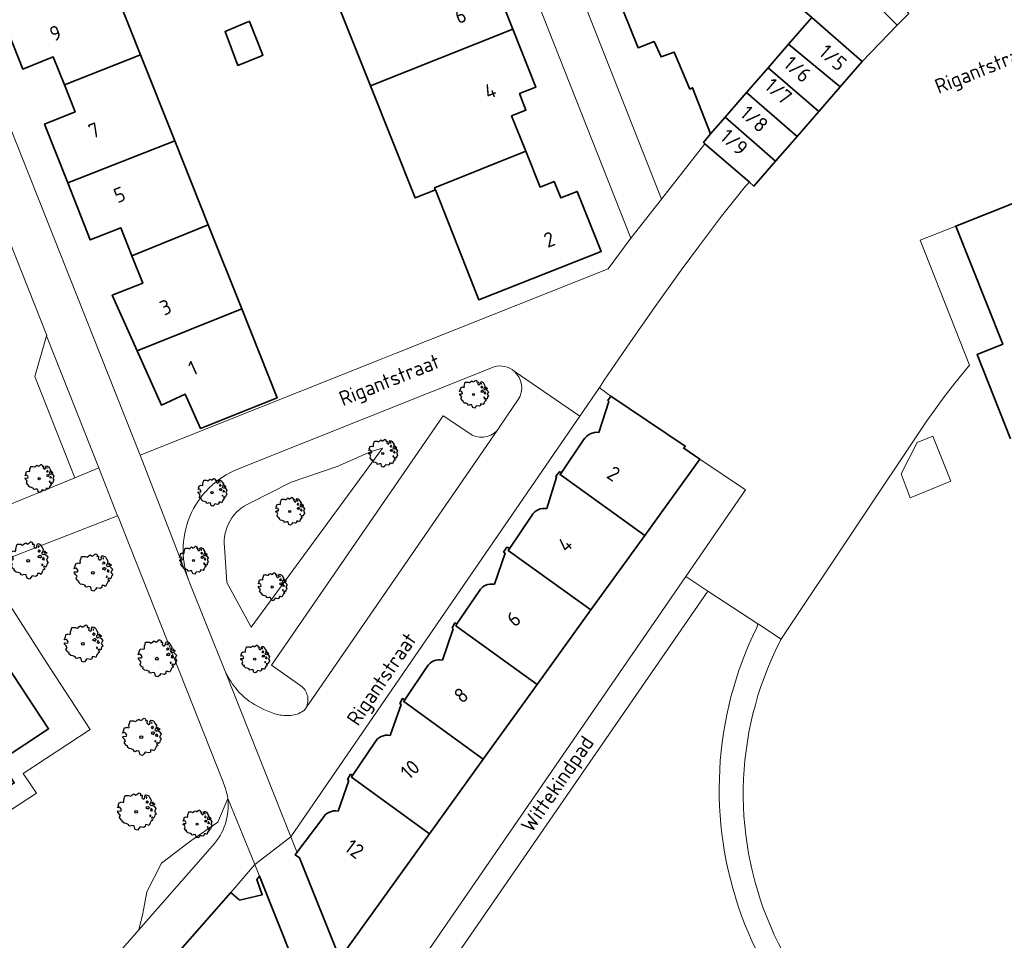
# Model space of a CAD drawing. Header units: metres. Extents: x 152391 to 157968, y 462336 to 467280.
# Tile 149 of 256: x 154658 to 154747, y 464311 to 464395. Entities that reach past the tile are written whole.
import ezdxf
from ezdxf.enums import TextEntityAlignment as Align

# ---------------------------------------------------------------- set-up
doc = ezdxf.new("R2010")
doc.units = ezdxf.units.M
doc.header["$LTSCALE"] = 0.75
doc.layers.get('0').update_dxf_attribs({"lineweight": 25})
for name, color, linetype, lineweight in [('B-GV-GR-BOOM-S', 252, 'Continuous', 25), ('B-WE-GR-BEPLANTING_CULTUUR_HEESTERS-GV', 251, 'Continuous', 18), ('B-WE-OG-BEBOUWING-GV', 6, 'Continuous', 35), ('B-WE-OG-BEBOUWING-T18', 1, 'Continuous', 18), ('B-WE-OG-TERREIN_CULTUURSCHEIDING-GV', 251, 'Continuous', 18), ('B-WE-OG-TOPOGRAFIE-T18', 1, 'Continuous', 18), ('B-WE-VH-VERHARDING_ASFALT-GV', 251, 'Continuous', 18), ('B-WE-VH-VERHARDING_BETONSTRAATSTEEN-GV', 251, 'Continuous', 18), ('B-WE-VH-VERHARDING_TEGEL-GV', 251, 'Continuous', 18)]:
    doc.layers.add(name, color=color, linetype=linetype, lineweight=lineweight)
doc.styles.add('NLCS-ISO-M750-T18', font='NLCS-ISO.ttf', dxfattribs={"height": 1.35})

# ---------------------------------------------------------------- blocks, each defined once
blk = doc.blocks.new('SGR-BOOM_21_30')
at = {"linetype": 'Continuous'}
for p, q in [((-1.458, 0.858), (-1.342, 0.908)), ((-1.342, 0.908), (-1.179, 0.858)), ((-1.179, 0.858), (-1.121, 0.924)), ((-1.133, 1.088), (-1.109, 1.187)), ((-1.121, 0.924), (-1.133, 1.088)), ((-1.109, 1.187), (-1.051, 1.335)), ((-1.051, 1.335), (-1.016, 1.499)), ((-1.016, 1.499), (-0.668, 1.499)), ((-0.668, 1.499), (-0.516, 1.433)), ((-0.516, 1.433), (-0.47, 1.45)), ((-0.47, 1.45), (-0.365, 1.548)), ((-0.365, 1.548), (-0.226, 1.647)), ((-0.226, 1.647), (-0.133, 1.581)), ((-0.133, 1.581), (-0.063, 1.515)), ((-0.063, 1.515), (0.065, 1.581)), ((0.065, 1.581), (0.205, 1.712)), ((0.205, 1.712), (0.263, 1.729)), ((0.263, 1.729), (0.333, 1.696)), ((0.333, 1.696), (0.391, 1.647)), ((0.402, 1.532), (0.379, 1.499)), ((0.379, 1.499), (0.53, 1.515)), ((0.391, 1.647), (0.402, 1.532)), ((0.542, 1.483), (0.507, 1.285)), ((0.507, 1.285), (0.565, 1.236)), ((0.53, 1.515), (0.542, 1.483)), ((0.565, 1.236), (0.693, 1.154)), ((0.693, 1.154), (0.751, 1.203)), ((0.751, 1.203), (0.798, 1.285)), ((0.786, 1.4), (0.891, 1.565)), ((0.798, 1.285), (0.786, 1.4)), ((0.891, 1.565), (1.019, 1.532)), ((0.937, 0.908), (0.891, 0.875)), ((0.972, 1.368), (0.926, 1.335)), ((0.926, 1.335), (0.949, 1.253)), ((0.972, 0.973), (0.937, 0.908)), ((0.949, 1.253), (0.961, 1.236)), ((0.961, 1.269), (0.972, 1.368)), ((1.03, 0.973), (0.972, 0.973)), ((1.019, 1.532), (1.158, 1.45)), ((1.077, 0.94), (1.03, 0.973)), ((1.124, 0.875), (1.077, 0.94)), ((1.158, 1.45), (1.251, 1.269)), ((1.251, 1.269), (1.379, 1.055)), ((1.379, 1.055), (1.321, 0.793)), ((-1.703, 0.365), (-1.656, 0.48)), ((-1.493, 0.415), (-1.703, 0.365)), ((-1.679, -0.029), (-1.668, 0.086)), ((-1.668, 0.086), (-1.389, 0.07)), ((-1.656, 0.48), (-1.598, 0.53)), ((-1.633, 0.579), (-1.528, 0.875)), ((-1.598, 0.53), (-1.633, 0.579)), ((-1.528, 0.875), (-1.458, 0.858)), ((-1.423, 0.333), (-1.493, 0.415)), ((-1.33, 0.185), (-1.423, 0.333)), ((-1.389, 0.07), (-1.33, 0.185)), ((0.891, 0.875), (0.926, 0.825)), ((0.926, 0.415), (0.891, 0.333)), ((0.891, 0.333), (1.03, 0.316)), ((0.926, 0.825), (0.984, 0.842)), ((1.054, 0.464), (0.926, 0.415)), ((0.984, 0.842), (1.03, 0.776)), ((1.03, 0.776), (1.077, 0.842)), ((1.03, 0.316), (1.112, 0.251)), ((1.112, 0.464), (1.054, 0.464)), ((1.077, 0.842), (1.124, 0.875)), ((1.217, 0.398), (1.112, 0.464)), ((1.112, 0.251), (1.205, 0.365)), ((1.205, 0.365), (1.24, 0.415)), ((1.321, 0.793), (1.228, 0.694)), ((1.228, 0.694), (1.275, 0.628)), ((1.275, 0.628), (1.379, 0.563)), ((1.344, 0.185), (1.31, 0.103)), ((1.434, 0.049), (1.31, 0.103)), ((1.356, 0.3), (1.344, 0.234)), ((1.344, 0.234), (1.344, 0.185)), ((1.426, 0.234), (1.356, 0.3)), ((1.379, 0.563), (1.438, 0.595)), ((1.472, 0.201), (1.426, 0.234)), ((1.434, 0.049), (1.507, 0.136)), ((1.472, 0.858), (1.438, 0.809)), ((1.438, 0.809), (1.461, 0.743)), ((1.438, 0.595), (1.565, 0.563)), ((1.461, 0.743), (1.531, 0.694)), ((1.542, 0.858), (1.472, 0.858)), ((1.507, 0.136), (1.472, 0.201)), ((1.531, 0.727), (1.635, 0.678)), ((1.531, 0.694), (1.542, 0.727)), ((1.624, 0.76), (1.542, 0.858)), ((1.565, 0.563), (1.635, 0.513)), ((1.728, 0.71), (1.624, 0.76)), ((1.635, 0.678), (1.728, 0.71)), ((1.635, 0.513), (1.81, 0.316)), ((1.717, 0.103), (1.67, 0.037)), ((1.67, 0.037), (1.763, -0.094)), ((1.81, 0.316), (1.717, 0.103)), ((-1.54, -0.177), (-1.679, -0.029)), ((-1.551, -0.505), (-1.493, -0.423)), ((-1.354, -0.752), (-1.551, -0.505)), ((-1.435, -0.324), (-1.54, -0.177)), ((-1.493, -0.423), (-1.435, -0.324)), ((-1.249, -0.784), (-1.354, -0.752)), ((-1.272, -0.899), (-1.249, -0.784)), ((-1.109, -1.047), (-1.272, -0.899)), ((1.286, -0.292), (1.24, -0.357)), ((1.24, -0.357), (1.251, -0.423)), ((1.263, -0.423), (1.333, -0.407)), ((1.333, -0.341), (1.286, -0.292)), ((1.356, -0.883), (1.286, -1.014)), ((1.333, -0.407), (1.333, -0.341)), ((1.368, -0.834), (1.356, -0.883)), ((1.484, -0.801), (1.368, -0.834)), ((1.461, -0.472), (1.391, -0.587)), ((1.391, -0.587), (1.426, -0.637)), ((1.426, -0.637), (1.496, -0.702)), ((1.577, -0.587), (1.461, -0.472)), ((1.496, -0.702), (1.484, -0.801)), ((1.658, -0.522), (1.577, -0.587)), ((1.682, -0.423), (1.658, -0.522)), ((1.717, -0.308), (1.682, -0.423)), ((1.845, -0.177), (1.717, -0.308)), ((1.763, -0.094), (1.845, -0.177)), ((-0.912, -1.08), (-1.109, -1.047)), ((-0.668, -1.179), (-0.912, -1.08)), ((-0.679, -1.294), (-0.668, -1.179)), ((-0.551, -1.326), (-0.679, -1.294)), ((-0.4, -1.261), (-0.551, -1.326)), ((-0.191, -1.277), (-0.4, -1.261)), ((-0.156, -1.425), (-0.191, -1.277)), ((-0.133, -1.491), (-0.156, -1.425)), ((-0.098, -1.606), (-0.133, -1.491)), ((0.112, -1.671), (-0.098, -1.606)), ((0.251, -1.524), (0.112, -1.671)), ((0.356, -1.376), (0.251, -1.524)), ((0.682, -1.441), (0.356, -1.376)), ((0.833, -1.359), (0.682, -1.441)), ((0.844, -1.162), (0.833, -1.359)), ((1.03, -1.179), (0.844, -1.162)), ((1.182, -1.244), (1.03, -1.179)), ((1.286, -1.014), (1.182, -1.244))]:
    blk.add_line(p, q, dxfattribs=at)
blk.add_circle((0, 0), 0.126, dxfattribs=at)
blk = doc.blocks.new('SGR-BOOM_0_20')
at = {"linetype": 'Continuous'}
for p, q in [((-0.832, 0.89), (-0.788, 1.001)), ((-0.788, 1.001), (-0.762, 1.124)), ((-0.762, 1.124), (-0.501, 1.124)), ((-0.501, 1.124), (-0.387, 1.075)), ((-0.387, 1.075), (-0.352, 1.087)), ((-0.352, 1.087), (-0.274, 1.161)), ((-0.274, 1.161), (-0.169, 1.235)), ((-0.169, 1.235), (-0.099, 1.186)), ((-0.099, 1.186), (-0.047, 1.137)), ((-0.047, 1.137), (0.049, 1.186)), ((0.049, 1.186), (0.154, 1.284)), ((0.154, 1.284), (0.197, 1.297)), ((0.197, 1.297), (0.25, 1.272)), ((0.25, 1.272), (0.293, 1.235)), ((0.302, 1.149), (0.284, 1.124)), ((0.284, 1.124), (0.398, 1.137)), ((0.293, 1.235), (0.302, 1.149)), ((0.407, 1.112), (0.38, 0.964)), ((0.38, 0.964), (0.424, 0.927)), ((0.398, 1.137), (0.407, 1.112)), ((0.424, 0.927), (0.52, 0.865)), ((0.52, 0.865), (0.564, 0.902)), ((0.564, 0.902), (0.598, 0.964)), ((0.59, 1.05), (0.668, 1.173)), ((0.598, 0.964), (0.59, 1.05)), ((0.668, 1.173), (0.764, 1.149)), ((0.729, 1.026), (0.694, 1.001)), ((0.694, 1.001), (0.712, 0.939)), ((0.712, 0.939), (0.721, 0.927)), ((0.721, 0.952), (0.729, 1.026)), ((0.764, 1.149), (0.869, 1.087)), ((0.869, 1.087), (0.939, 0.952)), ((0.939, 0.952), (1.035, 0.792)), ((-1.277, 0.274), (-1.242, 0.36)), ((-1.12, 0.311), (-1.277, 0.274)), ((-1.259, -0.022), (-1.251, 0.065)), ((-1.251, 0.065), (-1.041, 0.052)), ((-1.242, 0.36), (-1.198, 0.397)), ((-1.225, 0.434), (-1.146, 0.656)), ((-1.198, 0.397), (-1.225, 0.434)), ((-1.146, 0.656), (-1.094, 0.644)), ((-1.068, 0.249), (-1.12, 0.311)), ((-1.094, 0.644), (-1.007, 0.681)), ((-0.998, 0.139), (-1.068, 0.249)), ((-1.041, 0.052), (-0.998, 0.139)), ((-1.007, 0.681), (-0.884, 0.644)), ((-0.884, 0.644), (-0.841, 0.693)), ((-0.85, 0.816), (-0.832, 0.89)), ((-0.841, 0.693), (-0.85, 0.816)), ((0.703, 0.681), (0.668, 0.656)), ((0.668, 0.656), (0.694, 0.619)), ((0.694, 0.311), (0.668, 0.249)), ((0.668, 0.249), (0.773, 0.237)), ((0.694, 0.619), (0.738, 0.631)), ((0.79, 0.348), (0.694, 0.311)), ((0.729, 0.73), (0.703, 0.681)), ((0.773, 0.73), (0.729, 0.73)), ((0.738, 0.631), (0.773, 0.582)), ((0.808, 0.705), (0.773, 0.73)), ((0.773, 0.582), (0.808, 0.631)), ((0.773, 0.237), (0.834, 0.188)), ((0.834, 0.348), (0.79, 0.348)), ((0.843, 0.656), (0.808, 0.705)), ((0.808, 0.631), (0.843, 0.656)), ((0.912, 0.299), (0.834, 0.348)), ((0.834, 0.188), (0.904, 0.274)), ((0.904, 0.274), (0.93, 0.311)), ((0.991, 0.594), (0.921, 0.521)), ((0.921, 0.521), (0.956, 0.471)), ((0.956, 0.471), (1.035, 0.422)), ((1.008, 0.139), (0.982, 0.077)), ((1.075, 0.037), (0.982, 0.077)), ((1.035, 0.792), (0.991, 0.594)), ((1.017, 0.225), (1.008, 0.176)), ((1.008, 0.176), (1.008, 0.139)), ((1.069, 0.176), (1.017, 0.225)), ((1.035, 0.422), (1.078, 0.447)), ((1.104, 0.151), (1.069, 0.176)), ((1.075, 0.037), (1.13, 0.102)), ((1.104, 0.644), (1.078, 0.607)), ((1.078, 0.607), (1.096, 0.557)), ((1.078, 0.447), (1.174, 0.422)), ((1.096, 0.557), (1.148, 0.521)), ((1.157, 0.644), (1.104, 0.644)), ((1.13, 0.102), (1.104, 0.151)), ((1.148, 0.545), (1.226, 0.508)), ((1.148, 0.521), (1.157, 0.545)), ((1.218, 0.57), (1.157, 0.644)), ((1.174, 0.422), (1.226, 0.385)), ((1.296, 0.533), (1.218, 0.57)), ((1.226, 0.508), (1.296, 0.533)), ((1.226, 0.385), (1.357, 0.237)), ((1.287, 0.077), (1.253, 0.028)), ((1.253, 0.028), (1.322, -0.071)), ((1.357, 0.237), (1.287, 0.077)), ((-1.155, -0.132), (-1.259, -0.022)), ((-1.164, -0.379), (-1.12, -0.317)), ((-1.015, -0.564), (-1.164, -0.379)), ((-1.076, -0.243), (-1.155, -0.132)), ((-1.12, -0.317), (-1.076, -0.243)), ((-0.937, -0.588), (-1.015, -0.564)), ((-0.954, -0.675), (-0.937, -0.588)), ((-0.832, -0.785), (-0.954, -0.675)), ((-0.684, -0.81), (-0.832, -0.785)), ((-0.501, -0.884), (-0.684, -0.81)), ((-0.509, -0.97), (-0.501, -0.884)), ((0.633, -0.872), (0.625, -1.019)), ((0.773, -0.884), (0.633, -0.872)), ((0.886, -0.933), (0.773, -0.884)), ((0.965, -0.761), (0.886, -0.933)), ((0.965, -0.219), (0.93, -0.268)), ((0.93, -0.268), (0.939, -0.317)), ((0.947, -0.317), (1, -0.305)), ((1, -0.256), (0.965, -0.219)), ((1.017, -0.662), (0.965, -0.761)), ((1, -0.305), (1, -0.256)), ((1.026, -0.625), (1.017, -0.662)), ((1.113, -0.601), (1.026, -0.625)), ((1.096, -0.354), (1.043, -0.44)), ((1.043, -0.44), (1.069, -0.477)), ((1.069, -0.477), (1.122, -0.527)), ((1.183, -0.44), (1.096, -0.354)), ((1.122, -0.527), (1.113, -0.601)), ((1.244, -0.391), (1.183, -0.44)), ((1.261, -0.317), (1.244, -0.391)), ((1.287, -0.231), (1.261, -0.317)), ((1.383, -0.132), (1.287, -0.231)), ((1.322, -0.071), (1.383, -0.132)), ((-0.413, -0.995), (-0.509, -0.97)), ((-0.3, -0.946), (-0.413, -0.995)), ((-0.143, -0.958), (-0.3, -0.946)), ((-0.117, -1.069), (-0.143, -0.958)), ((-0.099, -1.118), (-0.117, -1.069)), ((-0.073, -1.204), (-0.099, -1.118)), ((0.084, -1.254), (-0.073, -1.204)), ((0.188, -1.143), (0.084, -1.254)), ((0.267, -1.032), (0.188, -1.143)), ((0.511, -1.081), (0.267, -1.032)), ((0.625, -1.019), (0.511, -1.081))]:
    blk.add_line(p, q, dxfattribs=at)
blk.add_circle((0, 0), 0.0948, dxfattribs=at)

msp = doc.modelspace()

# ---------------------------------------------------------------- linework, layer by layer
at = {"layer": 'B-WE-GR-BEPLANTING_CULTUUR_HEESTERS-GV'}
msp.add_lwpolyline([(154676.238, 464346.644), (154676.447, 464343.422), (154678.666, 464339.321), (154690.666, 464355.676), (154689.636, 464355.389), (154686.538, 464354.008), (154682.329, 464352.572), (154678.605, 464350.687)], dxfattribs=at)
msp.add_lwpolyline([(154678.605, 464350.687, 0.330721), (154676.238, 464346.644)], format="xyb", dxfattribs=at)
at = {"layer": 'B-WE-OG-BEBOUWING-GV'}
for points in [[(154689.576, 464388.812), (154702.598, 464393.973), (154700.53, 464399.22), (154699.004, 464398.619), (154698.414, 464400.117), (154697.13, 464399.612), (154695.768, 464403.067), (154685.515, 464399.028)], [(154723.013, 464402.244), (154723.123, 464401.966), (154711.953, 464397.527), (154714.03, 464392.28), (154715.5, 464392.84), (154716.13, 464391.44), (154717.34, 464391.88), (154718.77, 464388.5), (154719.02, 464388.63), (154720.66, 464384.41), (154721.98, 464385.929), (154723.947, 464388.195), (154725.914, 464390.459), (154727.792, 464392.621), (154729.903, 464395.052), (154727.014, 464397.569), (154724.872, 464402.98)], [(154665.421, 464399.559), (154655.672, 464395.645), (154657.8, 464390.34), (154660.588, 464391.448), (154661.609, 464388.881), (154668.57, 464391.646)], [(154732.513, 464388.719), (154734.52, 464391.03), (154729.903, 464395.052), (154727.792, 464392.621)], [(154678.313, 464394.615), (154676.299, 464393.756), (154677.46, 464390.675), (154679.547, 464391.509), (154679.758, 464391.593), (154678.528, 464394.688)], [(154695.51, 464379.298), (154695.437, 464379.484), (154703.778, 464382.819), (154702.48, 464386.06), (154703.786, 464386.59), (154703.2, 464388.09), (154704.688, 464388.671), (154702.598, 464393.973), (154689.576, 464388.812), (154693.649, 464378.565)], [(154725.914, 464390.459), (154730.537, 464386.444), (154732.513, 464388.719), (154727.792, 464392.621)], [(154668.57, 464391.646), (154661.609, 464388.881), (154662.588, 464386.418), (154659.8, 464385.31), (154661.92, 464379.94), (154671.697, 464383.787)], [(154730.537, 464386.444), (154725.914, 464390.459), (154723.947, 464388.195), (154728.57, 464384.179)], [(154721.98, 464385.929), (154726.603, 464381.914), (154728.57, 464384.179), (154723.947, 464388.195)], [(154720.138, 464383.51), (154724.202, 464379.992), (154724.62, 464379.63), (154726.603, 464381.914), (154721.98, 464385.929), (154720.66, 464384.41), (154720, 464383.63)], [(154661.92, 464379.94), (154663.98, 464374.72), (154666.77, 464375.823), (154667.778, 464373.272), (154674.758, 464376.093), (154671.697, 464383.787)], [(154703.778, 464382.819), (154695.437, 464379.484), (154695.51, 464379.298), (154699.47, 464369.25), (154710.66, 464373.66), (154708.48, 464379.16), (154706.965, 464378.559), (154706.372, 464380.056), (154705.089, 464379.547)], [(154674.758, 464376.093), (154667.778, 464373.272), (154668.77, 464370.763), (154665.98, 464369.66), (154668.253, 464364.594), (154677.816, 464368.408)], [(154668.253, 464364.594), (154670.48, 464359.63), (154672.66, 464360.61), (154674.05, 464357.5), (154681.05, 464360.28), (154677.816, 464368.408)], [(154652.235, 464321.992), (154657.035, 464325.1), (154655.716, 464327.105), (154660.16, 464330.03), (154655.665, 464336.86), (154655.45, 464336.72), (154650.8, 464333.69), (154651.41, 464332.69), (154647.123, 464329.945)]]:
    msp.add_lwpolyline(points, close=True, dxfattribs=at)
for points in [[(154755.175, 464380.792), (154743.064, 464375.991), (154747.35, 464365.18), (154745.007, 464364.251), (154748.066, 464356.535)], [(154709.06, 464356.44), (154707.06, 464353.5), (154706.906, 464353.273), (154714.64, 464347.713), (154719.67, 464354.69), (154718.2, 464355.68), (154718.34, 464355.88), (154711.541, 464360.453), (154711.27, 464360.03), (154711.36, 464359.94), (154710.45, 464357.13)], [(154704.31, 464349.53), (154702.3, 464346.56), (154702.154, 464346.345), (154709.728, 464340.901), (154714.64, 464347.713), (154706.906, 464353.273), (154707.06, 464353.5)], [(154707.06, 464353.5), (154706.84, 464353.53), (154706.52, 464353.13), (154706.59, 464353.03), (154705.7, 464350.16)], [(154709.728, 464340.901), (154702.154, 464346.345), (154702.3, 464346.56), (154702.05, 464346.63), (154701.75, 464346.19), (154701.88, 464346.09), (154700.91, 464343.25)], [(154699.52, 464342.63), (154697.48, 464339.63), (154697.366, 464339.462), (154704.809, 464334.078), (154709.728, 464340.901)], [(154694.77, 464335.72), (154692.72, 464332.69), (154692.614, 464332.533), (154699.885, 464327.249), (154704.809, 464334.078), (154697.366, 464339.462), (154697.48, 464339.63), (154697.3, 464339.72), (154697.03, 464339.28), (154697.13, 464339.19), (154696.16, 464336.31)], [(154689.98, 464328.78), (154687.94, 464325.78), (154687.833, 464325.623), (154694.977, 464320.443), (154699.885, 464327.249), (154692.614, 464332.533), (154692.72, 464332.69), (154692.52, 464332.81), (154692.27, 464332.34), (154692.38, 464332.25), (154691.38, 464329.44)], [(154685.23, 464321.88), (154682.865, 464318.748), (154682.7, 464318.53), (154683.11, 464318.25), (154686.77, 464309.06), (154694.977, 464320.443), (154687.833, 464325.623), (154687.94, 464325.78)], [(154687.94, 464325.78), (154687.77, 464325.88), (154687.48, 464325.41), (154687.59, 464325.31), (154686.63, 464322.5)], [(154668.336, 464288.589), (154671.31, 464281.53), (154676.38, 464286.59), (154671.722, 464291.258), (154684.03, 464305.03), (154679.441, 464316.558), (154679.19, 464316.28), (154679.69, 464314.88), (154677.61, 464314.38), (154677.543, 464314.44), (154676.81, 464315.09), (154671.32, 464308.795), (154669.815, 464307.118), (154669.797, 464307.098), (154663.967, 464300.448), (154662.39, 464298.66)]]:
    msp.add_lwpolyline(points, dxfattribs=at)
for points in [[(154710.45, 464357.13, 0.286455), (154709.06, 464356.44)], [(154705.7, 464350.16, 0.307918), (154704.31, 464349.53)], [(154700.91, 464343.25, 0.313542), (154699.52, 464342.63)], [(154696.16, 464336.31, 0.321042), (154694.77, 464335.72)], [(154691.38, 464329.44, 0.327166), (154689.98, 464328.78)], [(154686.63, 464322.5, 0.341512), (154685.23, 464321.88)]]:
    msp.add_lwpolyline(points, format="xyb", dxfattribs=at)
at = {"layer": 'B-WE-OG-TERREIN_CULTUURSCHEIDING-GV'}
for points in [[(154655.268, 464349.989), (154662.55, 464352.97), (154658.91, 464362.25), (154659.991, 464365.957), (154659.999, 464365.985), (154646.262, 464400.644)], [(154700.89, 464363.13), (154677.83, 464353.91)], [(154701.347, 464357.58), (154703.08, 464360.13)], [(154683.23, 464333.97), (154680.53, 464335.84), (154696.23, 464358.63), (154698.56, 464357.09)], [(154701.148, 464357.313), (154701.204, 464357.38)], [(154690.666, 464355.676), (154678.666, 464339.321), (154676.447, 464343.422), (154676.238, 464346.644)], [(154678.605, 464350.687), (154682.329, 464352.572), (154686.538, 464354.008), (154689.636, 464355.389), (154690.666, 464355.676)], [(154676.08, 464325.25), (154666.483, 464349.493), (154666.474, 464349.49), (154655.16, 464345.13), (154654.444, 464344.655), (154656.19, 464342), (154659.97, 464336.09), (154663.98, 464329.97), (154657.859, 464325.959), (154659.053, 464324.143), (154654.269, 464321.045), (154644.279, 464314.577), (154637.019, 464309.876), (154636.7, 464310.378), (154635.667, 464309.504), (154639.03, 464303.766), (154644.834, 464295.164), (154654.722, 464277.949), (154657.604, 464273.783), (154657.724, 464270.369), (154658.169, 464269.552), (154659.88, 464270.81), (154659.765, 464270.975)], [(154672.956, 464343.649), (154672.959, 464343.642), (154673.052, 464343.4), (154676.27, 464335.38)], [(154724.982, 464339.642), (154720.41, 464342.63), (154691.257, 464300.367)], [(154724.88, 464339.31), (154724.982, 464339.642)], [(154683.691, 464331.945), (154683.695, 464331.95), (154683.71, 464331.98)], [(154666.75, 464309.75), (154668.426, 464311.667), (154668.767, 464313.171), (154669.135, 464315.133), (154670.484, 464317.768), (154673.18, 464319.791), (154675.632, 464321.507), (154676.538, 464323.67)], [(154676.538, 464323.67), (154675.632, 464321.507), (154673.18, 464319.791), (154670.484, 464317.768), (154669.135, 464315.133), (154668.767, 464313.171), (154668.426, 464311.667)], [(154668.426, 464311.667), (154675.13, 464319.34)]]:
    msp.add_lwpolyline(points, dxfattribs=at)
for points in [[(154702.714, 464362.719, 0.250434), (154700.89, 464363.13)], [(154703.08, 464360.13, 0.375413), (154702.714, 464362.719)], [(154698.56, 464357.09, 0.398349), (154701.148, 464357.313)], [(154701.204, 464357.38, 0.032623), (154701.347, 464357.58)], [(154677.83, 464353.91, 0.420421), (154672.956, 464343.649)], [(154676.238, 464346.644, -0.330721), (154678.605, 464350.687)], [(154741.41, 464293.78, -0.4253), (154724.88, 464339.31)], [(154676.27, 464335.38, 0.066153), (154677.277, 464333.738)], [(154683.814, 464333.069, 0.168944), (154683.23, 464333.97)], [(154677.277, 464333.738, 0.087102), (154678.7, 464332.44)], [(154683.71, 464331.98, 0.170733), (154683.814, 464333.069)], [(154678.7, 464332.44, 0.077932), (154681.065, 464331.358)], [(154681.065, 464331.358, 0.066385), (154682.3, 464331.25)], [(154682.3, 464331.25, 0.1178), (154683.448, 464331.669)], [(154683.448, 464331.669, 0.121265), (154683.691, 464331.945)], [(154676.343, 464324.571, 0.033919), (154676.08, 464325.25)], [(154676.538, 464323.67, 0.043414), (154676.343, 464324.571)], [(154675.13, 464319.34, 0.224476), (154676.538, 464323.67)]]:
    msp.add_lwpolyline(points, format="xyb", dxfattribs=at)
at = {"layer": 'B-WE-VH-VERHARDING_ASFALT-GV'}
for points in [[(154738.78, 464395.41), (154737.713, 464394.351), (154734.52, 464391.03), (154732.513, 464388.719), (154730.537, 464386.444), (154728.57, 464384.179), (154726.603, 464381.914), (154724.62, 464379.63), (154724.202, 464379.992), (154723.839, 464379.627), (154721.67, 464376.876), (154719.55, 464374.089), (154717.972, 464371.943), (154715.603, 464368.645), (154713.27, 464365.316), (154710.932, 464361.907), (154710.512, 464361.208), (154711.541, 464360.453), (154718.34, 464355.88), (154718.2, 464355.68), (154719.67, 464354.69), (154723.85, 464351.894), (154718.386, 464343.953), (154720.41, 464342.63), (154724.982, 464339.642), (154725.029, 464339.611), (154727.119, 464338.246), (154727.19, 464338.38), (154740.416, 464358.171), (154740.896, 464358.863), (154741.448, 464359.627), (154742.008, 464360.387), (154742.968, 464361.632), (154744.305, 464363.263), (154739.821, 464374.689), (154743.064, 464375.991), (154755.175, 464380.792)], [(154726.94, 464337.91), (154727.119, 464338.246), (154725.029, 464339.611), (154724.982, 464339.642), (154724.88, 464339.31)]]:
    msp.add_lwpolyline(points, dxfattribs=at)
for points in [[(154724.88, 464339.31, 0.4253), (154741.41, 464293.78)], [(154747.13, 464294.31, -0.48431), (154726.94, 464337.91)]]:
    msp.add_lwpolyline(points, format="xyb", dxfattribs=at)
at = {"layer": 'B-WE-VH-VERHARDING_BETONSTRAATSTEEN-GV'}
for points in [[(154698.998, 464422.037), (154695.339, 464420.552), (154713.38, 464374.88), (154716.171, 464378.441)], [(154662.55, 464352.97), (154664.75, 464353.876), (154659.991, 464365.957), (154658.91, 464362.25)], [(154684.03, 464305.03), (154686.63, 464298.47), (154689.616, 464301.751), (154689.52, 464302), (154686.77, 464309.06), (154683.11, 464318.25), (154682.7, 464318.53), (154682.865, 464318.748), (154682.84, 464318.81), (154682.301, 464320.165), (154679.016, 464317.636), (154679.441, 464316.558)]]:
    msp.add_lwpolyline(points, close=True, dxfattribs=at)
for points in [[(154676.538, 464323.67), (154679.016, 464317.636), (154682.301, 464320.165), (154676.27, 464335.38), (154673.052, 464343.4), (154672.959, 464343.642), (154672.956, 464343.649), (154668.55, 464355.06), (154649.8, 464402.25), (154646.262, 464400.644), (154659.999, 464365.985), (154659.991, 464365.957), (154664.75, 464353.876), (154666.474, 464349.49), (154666.483, 464349.493), (154676.08, 464325.25)], [(154710.512, 464361.208), (154710.932, 464361.907), (154713.27, 464365.316), (154715.603, 464368.645), (154717.972, 464371.943), (154719.55, 464374.089), (154721.67, 464376.876), (154723.839, 464379.627), (154724.202, 464379.992), (154720.138, 464383.51), (154716.171, 464378.441), (154713.38, 464374.88), (154711.3, 464372.09), (154691.94, 464364.38), (154690.546, 464363.827), (154668.55, 464355.06), (154672.956, 464343.649)], [(154677.83, 464353.91), (154700.89, 464363.13)], [(154708.7, 464358.606), (154702.714, 464362.719)], [(154702.714, 464362.719), (154708.7, 464358.606), (154710.495, 464361.22), (154710.512, 464361.208)], [(154703.08, 464360.13), (154701.347, 464357.58)], [(154676.27, 464335.38), (154682.301, 464320.165), (154708.7, 464358.606)], [(154698.56, 464357.09), (154696.23, 464358.63), (154680.53, 464335.84), (154683.23, 464333.97)], [(154701.204, 464357.38), (154701.148, 464357.313), (154683.958, 464332.332), (154683.71, 464331.98), (154683.695, 464331.95), (154683.691, 464331.945)], [(154683.71, 464331.98), (154683.958, 464332.332), (154701.148, 464357.313)], [(154655.16, 464345.13), (154666.474, 464349.49), (154664.75, 464353.876), (154662.55, 464352.97), (154655.268, 464349.989)], [(154676.81, 464315.09), (154679.016, 464317.636), (154676.538, 464323.67)], [(154675.13, 464319.34), (154668.426, 464311.667), (154666.75, 464309.75)], [(154666.893, 464306.924), (154667.07, 464307.071), (154667.247, 464307.218), (154667.545, 464307.396), (154667.754, 464307.485), (154667.976, 464307.551), (154668.372, 464307.605), (154668.656, 464307.596), (154668.941, 464307.547), (154669.105, 464307.498), (154669.421, 464307.36), (154669.616, 464307.24), (154669.815, 464307.118), (154671.32, 464308.795), (154676.81, 464315.09)]]:
    msp.add_lwpolyline(points, dxfattribs=at)
for points in [[(154700.89, 464363.13, -0.250434), (154702.714, 464362.719)], [(154702.714, 464362.719, -0.375413), (154703.08, 464360.13)], [(154701.148, 464357.313, -0.398349), (154698.56, 464357.09)], [(154701.347, 464357.58, -0.032623), (154701.204, 464357.38)], [(154672.956, 464343.649, -0.420421), (154677.83, 464353.91)], [(154677.277, 464333.738, -0.066153), (154676.27, 464335.38)], [(154683.23, 464333.97, -0.168944), (154683.814, 464333.069)], [(154678.7, 464332.44, -0.087102), (154677.277, 464333.738)], [(154683.814, 464333.069, -0.170733), (154683.71, 464331.98)], [(154681.065, 464331.358, -0.077932), (154678.7, 464332.44)], [(154682.3, 464331.25, -0.066385), (154681.065, 464331.358)], [(154683.448, 464331.669, -0.1178), (154682.3, 464331.25)], [(154683.691, 464331.945, -0.121265), (154683.448, 464331.669)], [(154676.08, 464325.25, -0.033919), (154676.343, 464324.571)], [(154676.343, 464324.571, -0.043414), (154676.538, 464323.67)], [(154676.538, 464323.67, -0.224476), (154675.13, 464319.34)]]:
    msp.add_lwpolyline(points, format="xyb", dxfattribs=at)
at = {"layer": 'B-WE-VH-VERHARDING_TEGEL-GV'}
for points in [[(154737.713, 464394.351), (154738.78, 464395.41), (154734.557, 464399.811), (154734.344, 464400.023), (154728.222, 464415.211), (154728.139, 464415.418), (154726.624, 464419.176), (154725.03, 464423.13), (154723.816, 464422.657), (154732.98, 464399.16)], [(154740.98, 464356.786), (154739.545, 464356.201), (154738.07, 464353.333), (154738.892, 464351.158), (154742.6, 464352.657)]]:
    msp.add_lwpolyline(points, close=True, dxfattribs=at)
msp.add_lwpolyline([(154691.257, 464300.367), (154720.41, 464342.63), (154718.386, 464343.953), (154689.52, 464302), (154689.616, 464301.751), (154686.63, 464298.47)], dxfattribs=at)

# ---------------------------------------------------------------- block references
at = {"layer": 'B-GV-GR-BOOM-S', "transparency": 33554559}
for name, p in [('SGR-BOOM_0_20', (154699, 464360.6)), ('SGR-BOOM_0_20', (154690.7, 464355.2)), ('SGR-BOOM_0_20', (154659.3, 464352.9)), ('SGR-BOOM_0_20', (154675.101, 464351.626)), ('SGR-BOOM_0_20', (154682.2, 464349.9)), ('SGR-BOOM_21_30', (154658.3, 464345.4)), ('SGR-BOOM_0_20', (154673.407, 464345.426)), ('SGR-BOOM_21_30', (154664.2, 464344.3)), ('SGR-BOOM_0_20', (154680.6, 464343)), ('SGR-BOOM_21_30', (154663.3, 464337.8)), ('SGR-BOOM_21_30', (154670.049, 464336.445)), ('SGR-BOOM_0_20', (154679, 464336.4)), ('SGR-BOOM_21_30', (154668.638, 464329.274)), ('SGR-BOOM_21_30', (154668.169, 464322.454)), ('SGR-BOOM_0_20', (154673.738, 464321.32))]:
    msp.add_blockref(name, p, dxfattribs=at)

# ---------------------------------------------------------------- texts
at = {"layer": 'B-WE-OG-BEBOUWING-T18', "style": 'NLCS-ISO-M750-T18'}
for s, rotation, p in [('6', 21.5, (154697.804, 464395.227)), ('9', 21.8, (154660.793, 464393.622)), ('1/5', 318.9, (154731.84, 464391.38)), ('1/6', 319, (154728.605, 464390.32)), ('1/7', 319, (154726.86, 464388.311)), ('4', 21.5, (154700.519, 464388.339)), ('1/8', 319, (154724.661, 464385.778)), ('7', 21.5, (154664.329, 464384.731)), ('1/9', 319, (154722.815, 464383.652)), ('5', 21.5, (154666.65, 464378.851)), ('2', 21.6, (154705.922, 464374.759)), ('3', 24.2, (154670.852, 464368.572)), ('1', 24.2, (154673.347, 464363.012)), ('2', 325.8, (154711.8, 464353.356)), ('4', 41.5, (154707.369, 464346.896)), ('6', 41.4, (154702.667, 464340.073)), ('8', 40.8, (154697.861, 464333.104)), ('10', 43.4, (154693.2, 464326.319)), ('12', 322.9, (154688.114, 464319.062))]:
    msp.add_text(s, height=1.35, rotation=rotation, dxfattribs=at).set_placement(p, align=Align.MIDDLE)
at = {"layer": 'B-WE-OG-TOPOGRAFIE-T18', "style": 'NLCS-ISO-M750-T18'}
for s, rotation, p in [('Rigantstraat', 21.8, (154745.817, 464390.283)), ('Rigantstraat', 21.8, (154691.379, 464361.744)), ('Rigantstraat', 55.9, (154690.767, 464334.482)), ('Wittekindpad', 55.4, (154706.812, 464324.895))]:
    msp.add_text(s, height=1.35, rotation=rotation, dxfattribs=at).set_placement(p, align=Align.MIDDLE)

doc.saveas('drawing.dxf')
